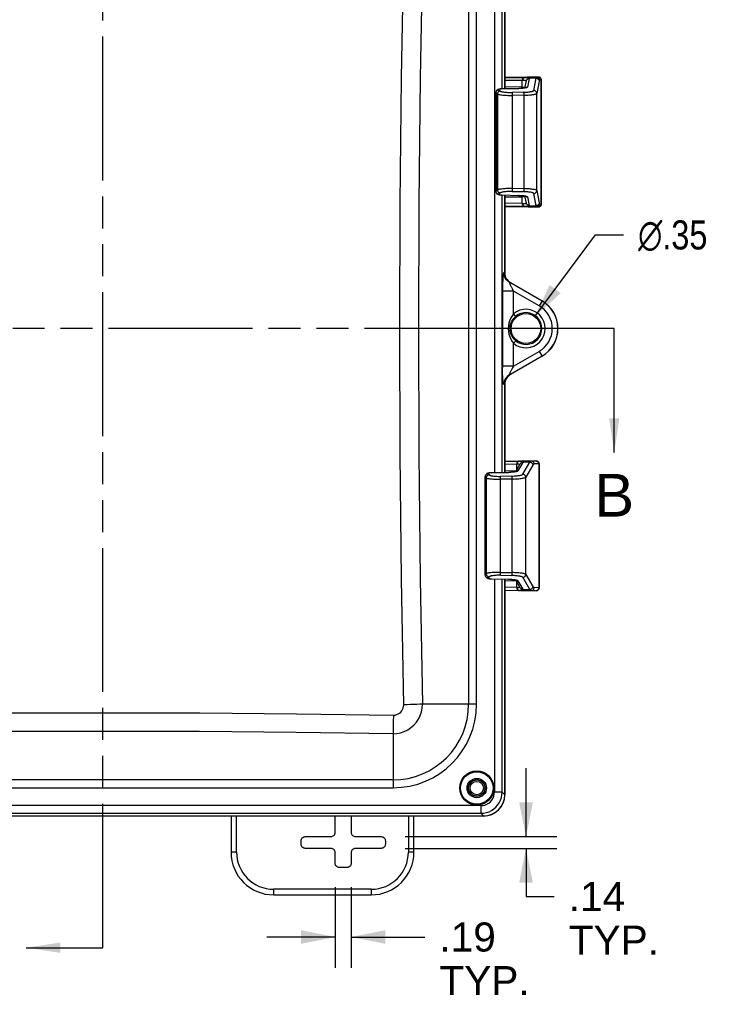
# Model space of a CAD drawing. Header units: inches. Extents: x 0 to 68, y 0 to 44.
# Tile 14 of 34: x 24.1 to 32.4, y 16 to 27.5. Entities that reach past the tile are written whole.
import ezdxf

# ---------------------------------------------------------------- set-up
doc = ezdxf.new("R2010")
doc.units = ezdxf.units.IN
doc.header["$LTSCALE"] = 3.74
doc.header["$MEASUREMENT"] = 0
doc.linetypes.add('PHANTOM', pattern=[0.8, 0.45, -0.05, 0.1, -0.05, 0.1, -0.05])
doc.layers.get('0').update_dxf_attribs({"linetype": 'CONTINUOUS'})
doc.layers.add('DIM', color=7, linetype='CONTINUOUS')
doc.styles.get("Standard").update_dxf_attribs({"font": 'arial.ttf'})
doc.styles.add('TEXTSTYLE_1', font='gdt', dxfattribs={"width": 0.8})
doc.dimstyles.new('DIMSTYLE_1', dxfattribs={"dimtxt": 0.34, "dimasz": 0.4, "dimexe": 0.09, "dimexo": 0.07, "dimgap": 0.09, "dimtad": 0, "dimtih": 1, "dimtoh": 1, "dimzin": 4, "dimdsep": 46, "dimtxsty": 'Standard', "dimblk": '_FILLED', "dimblk1": '_FILLED', "dimblk2": '_FILLED', "dimcen": 0.09, "dimadec": 3, "dimazin": 1, "dimtfac": 1, "dimtdec": 3, "dimtofl": 0, "dimtmove": 0, "dimatfit": 1, "dimldrblk": '_FILLED', "dimfxl": 0, "dimtolj": 1, "dimtzin": 4, "dimarcsym": 0})
doc.dimstyles.new('DIMSTYLE_2', dxfattribs={"dimtxt": 0.34, "dimasz": 0.4, "dimexe": 0.09, "dimexo": 0.07, "dimgap": 0.0425, "dimtad": 0, "dimtih": 1, "dimtoh": 1, "dimzin": 4, "dimdsep": 46, "dimtxsty": 'Standard', "dimblk": '_FILLED', "dimblk1": '_FILLED', "dimblk2": '_FILLED', "dimcen": 0.09, "dimadec": 3, "dimazin": 1, "dimtfac": 1, "dimtdec": 3, "dimtofl": 0, "dimtmove": 0, "dimatfit": 3, "dimldrblk": '_FILLED', "dimfxl": 0, "dimtolj": 1, "dimtzin": 4, "dimarcsym": 0})
doc.dimstyles.get("Standard").update_dxf_attribs({"dimtxt": 0.34, "dimasz": 0.4, "dimexe": 0.09, "dimexo": 0.07, "dimgap": 0.09, "dimtad": 0, "dimtih": 1, "dimtoh": 1, "dimdec": 3, "dimzin": 4, "dimdsep": 46, "dimtxsty": 'Standard', "dimblk": '_FILLED', "dimblk1": '_FILLED', "dimblk2": '_FILLED', "dimcen": 0.09, "dimadec": 3, "dimazin": 1, "dimtp": 0.001, "dimtm": 0.001, "dimtfac": 1, "dimtdec": 3, "dimtofl": 0, "dimtmove": 0, "dimatfit": 3, "dimldrblk": '_FILLED', "dimfxl": 0, "dimtolj": 1, "dimtzin": 4, "dimarcsym": 0})

# ---------------------------------------------------------------- blocks, each defined once
blk = doc.blocks.new('_FILLED')
at = {"color": 0, "linetype": 'ByBlock'}
blk.add_solid([(0, 0), (-1, 0.2), (-1, -0.2)], dxfattribs=at)
blk = doc.blocks.new('XSEC_FILLED')
at = {"color": 0, "linetype": 'ByBlock'}
blk.add_solid([(0, 0), (-1, 0.15), (-1, -0.15)], dxfattribs=at)
blk = doc.blocks.new('*D2')
at = {"layer": 'DIM', "color": 2, "linetype": 'Continuous'}
for p, q in [((30.113, 24.064), (30.822, 25.019)), ((30.822, 25.019), (31.152, 25.019))]:
    blk.add_line(p, q, dxfattribs=at)
at = {"layer": 'DIM', "color": 2, "linetype": 'Continuous', "xscale": 0.4, "yscale": 0.4, "zscale": 0.4, "rotation": 233.4212498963}
blk.add_blockref('_FILLED', (30.113, 24.064), dxfattribs=at)
at = {"layer": 'DIM', "color": 2, "linetype": 'Continuous', "insert": (31.322, 25.189), "char_height": 0.34, "width": 1.11311, "attachment_point": 1, "line_spacing_factor": 0.9, "style": 'TEXTSTYLE_1'}
blk.add_mtext('{\\fgdt;n}\\fArial;.35', dxfattribs=at)
blk = doc.blocks.new('*D7')
at = {"layer": 'DIM', "color": 2, "linetype": 'Continuous'}
for p, q in [((30.01, 17.98), (30.01, 18.78)), ((28.595, 17.98), (30.37, 17.98)), ((28.595, 17.843), (30.37, 17.843)), ((30.01, 17.843), (30.01, 17.279)), ((30.01, 17.279), (30.34, 17.279))]:
    blk.add_line(p, q, dxfattribs=at)
at = {"layer": 'DIM', "color": 2, "linetype": 'Continuous', "xscale": 0.4, "yscale": 0.4, "zscale": 0.4}
for p, rotation in [((30.01, 17.98), 270), ((30.01, 17.843), 90)]:
    blk.add_blockref('_FILLED', p, dxfattribs=dict(at, rotation=rotation))
at = {"layer": 'DIM', "color": 2, "linetype": 'Continuous', "insert": (30.51, 17.449), "char_height": 0.34, "width": 1.05286, "attachment_point": 1, "line_spacing_factor": 0.9}
blk.add_mtext('.14\\PTYP.', dxfattribs=at)
blk = doc.blocks.new('*D8')
at = {"layer": 'DIM', "color": 2, "linetype": 'Continuous'}
for p, q in [((27.778, 17.388), (27.778, 16.446)), ((27.965, 17.388), (27.965, 16.446)), ((27.778, 16.806), (26.978, 16.806)), ((27.965, 16.806), (28.827, 16.806))]:
    blk.add_line(p, q, dxfattribs=at)
at = {"layer": 'DIM', "color": 2, "linetype": 'Continuous', "xscale": 0.4, "yscale": 0.4, "zscale": 0.4}
blk.add_blockref('_FILLED', (27.778, 16.806), dxfattribs=at)
at = {"layer": 'DIM', "color": 2, "linetype": 'Continuous', "xscale": 0.4, "yscale": 0.4, "zscale": 0.4, "rotation": 180}
blk.add_blockref('_FILLED', (27.965, 16.806), dxfattribs=at)
at = {"layer": 'DIM', "color": 2, "linetype": 'Continuous', "insert": (28.997, 16.976), "char_height": 0.34, "width": 1.05286, "attachment_point": 1, "line_spacing_factor": 0.9}
blk.add_mtext('.19\\PTYP.', dxfattribs=at)

msp = doc.modelspace()

# ---------------------------------------------------------------- linework, layer by layer
at = {"color": 7, "linetype": 'PHANTOM'}
for p, q in [((25.059, 16.681), (25.059, 31.454)), ((29.802, 23.924), (20.278, 23.924)), ((31.042, 23.924), (29.823, 23.924))]:
    msp.add_line(p, q, dxfattribs=at)
at = {"color": 7, "linetype": 'Continuous'}
for p, q in [((29.762, 26.727), (29.762, 29.377)), ((29.762, 29.377), (29.762, 26.727)), ((29.641, 29.346), (29.641, 22.237)), ((29.73, 26.727), (29.73, 29.346)), ((29.339, 28.318), (29.339, 19.529)), ((29.431, 19.529), (29.431, 28.318)), ((30.022, 26.864), (29.762, 26.86)), ((29.762, 26.859), (29.993, 26.862)), ((29.993, 26.862), (30.133, 26.865)), ((30.045, 26.864), (30.022, 26.864)), ((30.048, 26.848), (30.028, 26.749)), ((30.148, 26.866), (30.042, 26.864)), ((30.129, 26.851), (30.048, 26.85)), ((30.1, 26.709), (30.129, 26.851)), ((30.133, 26.865), (30.153, 26.866)), ((30.151, 26.866), (30.147, 26.866)), ((30.153, 26.866), (30.15, 26.866)), ((30.153, 26.866), (30.153, 26.866)), ((29.729, 26.726), (29.723, 26.726)), ((29.728, 26.727), (29.725, 26.727)), ((29.728, 26.727), (29.927, 26.731)), ((29.925, 26.73), (29.729, 26.726)), ((29.97, 26.827), (29.762, 26.824)), ((29.762, 26.754), (29.958, 26.75)), ((29.924, 26.731), (29.925, 26.73)), ((29.966, 26.745), (29.966, 26.827)), ((29.997, 26.738), (30.014, 26.821)), ((30.008, 26.742), (30.004, 26.739)), ((30.013, 26.818), (30.011, 26.821)), ((30.013, 26.817), (30.013, 26.818)), ((30.014, 26.82), (30.014, 26.821)), ((30.164, 26.817), (30.135, 26.674)), ((30.188, 26.831), (30.169, 26.83)), ((30.188, 26.831), (30.189, 26.831)), ((30.188, 26.831), (30.188, 25.382)), ((30.189, 25.382), (30.189, 26.831)), ((29.658, 26.686), (29.658, 26.685)), ((29.658, 25.528), (29.658, 26.685)), ((29.659, 26.684), (29.659, 25.529)), ((29.675, 26.668), (29.659, 26.684)), ((29.675, 26.668), (29.675, 25.545)), ((29.693, 26.718), (29.71, 26.702)), ((29.981, 26.688), (29.848, 26.685)), ((30.001, 26.654), (29.851, 26.651)), ((29.851, 25.562), (29.851, 26.651)), ((29.984, 26.653), (29.984, 25.559)), ((30.135, 25.538), (30.135, 26.674)), ((29.658, 25.528), (29.658, 25.527)), ((29.659, 25.529), (29.675, 25.545)), ((29.71, 25.51), (29.693, 25.494)), ((29.723, 25.487), (29.729, 25.486)), ((29.725, 25.486), (29.728, 25.486)), ((29.728, 25.486), (29.729, 25.486)), ((29.728, 25.486), (29.927, 25.482)), ((29.729, 25.486), (29.925, 25.482)), ((29.73, 22.239), (29.73, 25.486)), ((29.762, 24.575), (29.762, 25.485)), ((29.762, 25.485), (29.762, 24.575)), ((29.958, 25.462), (29.762, 25.459)), ((29.848, 25.527), (29.981, 25.525)), ((30.014, 25.392), (29.997, 25.475)), ((30.028, 25.464), (30.048, 25.364)), ((30.129, 25.361), (30.1, 25.504)), ((30.135, 25.538), (30.164, 25.396)), ((29.97, 25.385), (29.762, 25.389)), ((29.997, 25.35), (29.762, 25.354)), ((29.762, 25.353), (30.042, 25.348)), ((29.997, 25.35), (30.133, 25.348)), ((30.011, 25.392), (30.013, 25.394)), ((30.013, 25.394), (30.013, 25.396)), ((30.014, 25.392), (30.014, 25.393)), ((30.034, 25.348), (30.061, 25.348)), ((30.048, 25.363), (30.129, 25.361)), ((30.055, 25.348), (30.143, 25.347)), ((30.153, 25.347), (30.133, 25.348)), ((30.141, 25.347), (30.15, 25.347)), ((30.152, 25.347), (30.153, 25.347)), ((30.153, 25.347), (30.154, 25.347)), ((30.153, 25.347), (30.153, 25.347)), ((30.169, 25.383), (30.188, 25.382)), ((30.189, 25.382), (30.188, 25.382)), ((29.751, 24.579), (29.762, 24.575)), ((29.827, 24.462), (29.816, 24.466)), ((30.196, 24.247), (29.816, 24.466)), ((29.827, 24.462), (30.197, 24.249)), ((29.864, 24.363), (29.734, 24.363)), ((29.734, 24.363), (29.735, 23.467)), ((30.163, 24.19), (29.864, 24.363)), ((29.864, 24.095), (29.864, 24.363)), ((30.197, 24.249), (30.163, 24.19)), ((29.889, 24.065), (29.864, 24.095)), ((29.823, 23.924), (29.802, 23.924)), ((29.889, 23.782), (29.864, 23.753)), ((29.864, 23.485), (29.864, 23.753)), ((29.864, 23.485), (30.163, 23.657)), ((30.163, 23.657), (30.197, 23.599)), ((29.816, 23.382), (30.196, 23.601)), ((30.197, 23.599), (29.827, 23.386)), ((29.864, 23.485), (29.734, 23.485)), ((29.762, 23.273), (29.751, 23.269)), ((29.762, 22.24), (29.762, 23.273)), ((29.762, 23.273), (29.762, 22.24)), ((30.124, 22.376), (29.762, 22.37)), ((29.762, 22.369), (30.069, 22.375)), ((29.973, 22.358), (29.914, 22.259)), ((29.971, 22.219), (30.054, 22.361)), ((30.054, 22.361), (29.973, 22.36)), ((30.069, 22.375), (30.128, 22.376)), ((30.127, 22.376), (30.128, 22.376)), ((29.607, 22.236), (29.602, 22.236)), ((29.607, 22.237), (29.603, 22.236)), ((29.607, 22.237), (29.806, 22.241)), ((29.804, 22.24), (29.607, 22.236)), ((29.904, 22.337), (29.762, 22.335)), ((29.762, 22.263), (29.893, 22.26)), ((29.804, 22.241), (29.804, 22.24)), ((29.894, 22.249), (29.887, 22.248)), ((29.889, 22.25), (29.943, 22.341)), ((29.893, 22.26), (29.893, 22.256)), ((29.9, 22.251), (29.894, 22.249)), ((29.901, 22.269), (29.901, 22.337)), ((29.942, 22.34), (29.943, 22.341)), ((30.089, 22.327), (30.006, 22.184)), ((30.164, 22.341), (30.104, 22.34)), ((30.162, 22.341), (30.162, 20.892)), ((30.164, 20.892), (30.164, 22.341)), ((29.534, 22.194), (29.535, 22.194)), ((29.534, 21.038), (29.534, 22.194)), ((29.545, 22.178), (29.535, 22.194)), ((29.535, 22.194), (29.535, 21.039)), ((29.545, 22.178), (29.545, 21.055)), ((29.569, 22.228), (29.579, 22.212)), ((29.844, 22.198), (29.711, 22.195)), ((29.711, 22.179), (29.711, 22.187)), ((29.712, 22.17), (29.711, 22.179)), ((29.712, 22.161), (29.712, 22.17)), ((29.862, 22.163), (29.712, 22.161)), ((29.712, 21.072), (29.712, 22.161)), ((29.844, 22.189), (29.844, 22.182)), ((29.844, 22.182), (29.845, 22.173)), ((29.845, 22.173), (29.845, 22.163)), ((29.845, 22.163), (29.845, 21.069)), ((30.006, 21.048), (30.006, 22.184)), ((29.535, 21.039), (29.534, 21.038)), ((29.535, 21.039), (29.545, 21.055)), ((29.579, 21.02), (29.569, 21.004)), ((29.602, 20.996), (29.607, 20.996)), ((29.603, 20.996), (29.607, 20.996)), ((29.607, 20.996), (29.804, 20.992)), ((29.607, 20.996), (29.807, 20.992)), ((29.607, 20.996), (29.607, 20.996)), ((29.641, 20.995), (29.641, 18.502)), ((29.711, 21.053), (29.712, 21.062)), ((29.711, 21.037), (29.844, 21.035)), ((29.712, 21.072), (29.845, 21.069)), ((29.712, 21.062), (29.712, 21.072)), ((29.73, 18.502), (29.73, 20.993)), ((29.762, 18.471), (29.762, 20.993)), ((29.762, 20.993), (29.762, 18.47)), ((29.893, 20.972), (29.762, 20.97)), ((29.845, 21.06), (29.844, 21.051)), ((29.845, 21.069), (29.845, 21.06)), ((29.879, 20.986), (29.887, 20.985)), ((29.887, 20.985), (29.894, 20.983)), ((29.943, 20.891), (29.889, 20.983)), ((29.893, 20.976), (29.893, 20.972)), ((29.901, 20.895), (29.901, 20.964)), ((29.914, 20.974), (29.973, 20.874)), ((30.054, 20.871), (29.971, 21.014)), ((30.006, 21.048), (30.089, 20.906)), ((29.904, 20.895), (29.762, 20.898)), ((29.762, 20.863), (30.127, 20.857)), ((29.762, 20.863), (30.069, 20.858)), ((29.943, 20.891), (29.943, 20.892)), ((29.973, 20.873), (30.054, 20.871)), ((30.122, 20.857), (30.069, 20.858)), ((30.164, 20.892), (30.104, 20.893)), ((30.128, 20.857), (30.127, 20.857)), ((29.431, 19.529), (28.798, 19.529)), ((28.454, 19.184), (28.454, 18.553)), ((28.454, 18.645), (21.665, 18.645)), ((21.665, 18.553), (28.454, 18.553)), ((29.73, 18.502), (29.641, 18.502)), ((29.73, 18.502), (29.762, 18.471)), ((29.481, 18.343), (20.637, 18.343)), ((29.481, 18.343), (29.481, 18.253)), ((20.606, 18.222), (29.512, 18.222)), ((29.513, 18.221), (20.606, 18.221)), ((20.637, 18.253), (29.481, 18.253)), ((26.559, 18.222), (26.559, 17.799)), ((26.624, 17.799), (26.624, 18.222)), ((27.778, 18.03), (27.778, 18.222)), ((27.965, 18.222), (27.965, 18.03)), ((28.634, 18.222), (28.634, 17.799)), ((28.699, 17.799), (28.699, 18.222)), ((29.512, 18.222), (29.481, 18.253)), ((27.428, 17.98), (27.728, 17.98)), ((28.015, 17.98), (28.315, 17.98)), ((27.378, 17.893), (27.378, 17.93)), ((28.365, 17.93), (28.365, 17.893)), ((26.624, 17.799), (26.559, 17.799)), ((27.728, 17.843), (27.428, 17.843)), ((27.778, 17.668), (27.778, 17.793)), ((27.965, 17.793), (27.965, 17.668)), ((28.315, 17.843), (28.015, 17.843)), ((28.699, 17.799), (28.634, 17.799)), ((27.915, 17.618), (27.828, 17.618)), ((28.199, 17.364), (27.059, 17.364)), ((27.059, 17.299), (27.059, 17.364)), ((27.059, 17.299), (28.199, 17.299)), ((28.199, 17.364), (28.199, 17.299))]:
    msp.add_line(p, q, dxfattribs=at)
for points in [[(28.579, 19.523), (28.553, 20.99), (28.537, 22.457), (28.532, 23.924), (28.537, 25.391), (28.553, 26.858), (28.579, 28.325)], [(28.798, 28.318), (28.772, 26.854), (28.757, 25.389), (28.751, 23.924), (28.757, 22.459), (28.772, 20.994), (28.798, 19.529)], [(29.993, 26.862), (29.989, 26.862), (29.985, 26.86), (29.981, 26.858), (29.977, 26.855), (29.974, 26.852), (29.971, 26.848), (29.969, 26.843), (29.967, 26.838), (29.966, 26.833), (29.966, 26.827)], [(29.988, 26.86), (29.985, 26.858), (29.981, 26.856), (29.978, 26.852), (29.975, 26.848), (29.973, 26.843), (29.971, 26.838), (29.97, 26.833), (29.97, 26.827)], [(29.997, 26.862), (29.993, 26.862), (29.988, 26.86)], [(29.997, 26.862), (30.009, 26.862), (30.019, 26.862), (30.028, 26.861), (30.035, 26.86), (30.041, 26.858), (30.045, 26.856), (30.047, 26.853), (30.048, 26.85)], [(30.014, 26.821), (30.015, 26.826), (30.017, 26.831), (30.02, 26.835), (30.023, 26.839), (30.027, 26.843), (30.032, 26.846), (30.037, 26.848), (30.043, 26.849), (30.048, 26.85)], [(30.014, 26.821), (30.015, 26.825), (30.017, 26.83), (30.02, 26.834), (30.023, 26.838), (30.027, 26.842), (30.032, 26.845), (30.037, 26.847), (30.043, 26.848), (30.048, 26.848)], [(30.048, 26.85), (30.048, 26.85), (30.048, 26.849), (30.048, 26.849), (30.048, 26.849), (30.048, 26.849), (30.048, 26.848)], [(30.129, 26.851), (30.129, 26.855), (30.13, 26.859), (30.131, 26.861), (30.132, 26.863), (30.132, 26.864), (30.133, 26.865)], [(30.129, 26.851), (30.134, 26.851), (30.139, 26.85), (30.144, 26.848), (30.149, 26.845), (30.153, 26.841), (30.157, 26.837), (30.16, 26.833), (30.162, 26.828), (30.163, 26.822), (30.164, 26.817)], [(30.169, 26.83), (30.168, 26.835), (30.167, 26.841), (30.165, 26.846), (30.162, 26.85), (30.159, 26.854), (30.155, 26.858), (30.15, 26.861), (30.145, 26.863), (30.139, 26.864), (30.133, 26.865)], [(30.153, 26.866), (30.158, 26.866), (30.164, 26.864), (30.169, 26.862), (30.173, 26.86), (30.178, 26.856), (30.181, 26.852), (30.184, 26.847), (30.187, 26.842), (30.188, 26.837), (30.188, 26.831)], [(30.189, 26.831), (30.188, 26.836), (30.187, 26.841), (30.186, 26.844), (30.184, 26.848), (30.182, 26.851), (30.18, 26.853), (30.178, 26.856), (30.176, 26.858), (30.174, 26.859), (30.172, 26.861), (30.169, 26.862), (30.167, 26.863), (30.164, 26.864), (30.162, 26.865), (30.16, 26.865), (30.159, 26.865), (30.158, 26.866), (30.156, 26.866), (30.155, 26.866), (30.155, 26.866), (30.154, 26.866), (30.154, 26.866), (30.154, 26.866), (30.153, 26.866), (30.153, 26.866)], [(29.696, 26.724), (29.692, 26.723), (29.688, 26.722), (29.684, 26.72), (29.68, 26.719), (29.677, 26.717), (29.673, 26.714), (29.669, 26.711), (29.665, 26.707), (29.662, 26.702), (29.66, 26.697), (29.658, 26.691), (29.658, 26.686)], [(29.723, 26.726), (29.718, 26.726), (29.713, 26.725), (29.709, 26.725), (29.705, 26.724), (29.701, 26.724), (29.698, 26.723), (29.696, 26.722), (29.694, 26.721), (29.693, 26.72), (29.693, 26.719), (29.693, 26.718)], [(29.725, 26.727), (29.718, 26.726), (29.712, 26.726), (29.707, 26.725), (29.701, 26.725), (29.696, 26.724)], [(29.729, 26.726), (29.728, 26.727), (29.728, 26.727)], [(30.005, 26.738), (29.997, 26.736), (29.989, 26.735), (29.98, 26.734), (29.97, 26.733), (29.959, 26.732), (29.948, 26.731), (29.937, 26.731), (29.925, 26.73)], [(30.006, 26.74), (30.007, 26.74), (30.007, 26.74), (30.007, 26.74), (30.005, 26.74), (30.003, 26.739), (30.001, 26.738), (29.997, 26.737), (29.993, 26.737), (29.989, 26.736), (29.984, 26.735), (29.978, 26.734), (29.972, 26.734), (29.966, 26.733), (29.959, 26.732), (29.951, 26.732), (29.943, 26.731), (29.935, 26.731), (29.927, 26.731)], [(29.958, 26.75), (29.959, 26.75), (29.96, 26.75), (29.962, 26.75), (29.963, 26.75), (29.965, 26.75), (29.966, 26.75)], [(29.958, 26.75), (29.958, 26.745), (29.959, 26.74), (29.96, 26.735), (29.961, 26.733)], [(29.966, 26.75), (29.97, 26.749), (29.975, 26.748), (29.979, 26.746), (29.983, 26.744), (29.987, 26.741), (29.991, 26.738), (29.992, 26.737)], [(29.966, 26.745), (29.967, 26.74), (29.968, 26.735), (29.969, 26.733)], [(30.011, 26.821), (30.007, 26.823), (30.002, 26.825), (29.996, 26.826), (29.988, 26.827), (29.98, 26.827), (29.97, 26.827)], [(30.028, 26.749), (30.027, 26.747), (30.025, 26.745), (30.022, 26.743), (30.017, 26.741), (30.011, 26.74), (30.005, 26.738)], [(30.028, 26.749), (30.023, 26.748), (30.018, 26.747), (30.013, 26.745), (30.008, 26.742)], [(30.169, 26.83), (30.168, 26.829), (30.167, 26.828), (30.166, 26.826), (30.165, 26.824), (30.165, 26.821), (30.164, 26.817)], [(29.658, 26.685), (29.658, 26.685), (29.659, 26.684)], [(29.659, 26.684), (29.659, 26.689), (29.661, 26.694), (29.663, 26.699), (29.665, 26.703), (29.669, 26.708), (29.673, 26.711), (29.677, 26.714), (29.682, 26.716), (29.688, 26.718), (29.693, 26.718)], [(29.71, 26.702), (29.704, 26.702), (29.699, 26.7), (29.695, 26.698), (29.69, 26.696), (29.686, 26.692), (29.683, 26.688), (29.68, 26.684), (29.677, 26.679), (29.676, 26.673), (29.675, 26.668)], [(29.675, 26.668), (29.679, 26.666), (29.685, 26.664), (29.692, 26.662), (29.701, 26.66), (29.712, 26.658), (29.723, 26.656), (29.737, 26.655), (29.751, 26.654), (29.766, 26.653), (29.782, 26.652), (29.799, 26.651), (29.817, 26.651), (29.834, 26.651), (29.851, 26.651)], [(29.71, 26.702), (29.713, 26.7), (29.717, 26.698), (29.723, 26.696), (29.73, 26.694), (29.739, 26.692), (29.748, 26.691), (29.758, 26.689), (29.77, 26.688), (29.782, 26.687), (29.794, 26.686), (29.808, 26.686), (29.821, 26.685), (29.835, 26.685), (29.848, 26.685)], [(29.851, 26.651), (29.851, 26.656), (29.851, 26.661), (29.851, 26.665), (29.851, 26.669), (29.85, 26.673), (29.85, 26.677), (29.85, 26.68), (29.849, 26.682), (29.849, 26.684), (29.848, 26.685)], [(29.981, 26.688), (29.994, 26.688), (30.007, 26.689), (30.02, 26.689), (30.032, 26.69), (30.044, 26.692), (30.054, 26.693), (30.064, 26.695), (30.073, 26.696), (30.081, 26.698), (30.087, 26.7), (30.093, 26.702), (30.097, 26.704), (30.099, 26.707), (30.1, 26.709)], [(29.981, 26.688), (29.981, 26.687), (29.982, 26.685), (29.982, 26.682), (29.982, 26.68), (29.983, 26.676), (29.983, 26.672), (29.983, 26.668), (29.984, 26.663), (29.984, 26.658), (29.984, 26.653)], [(30.001, 26.654), (30.017, 26.654), (30.034, 26.655), (30.049, 26.656), (30.064, 26.657), (30.077, 26.659), (30.09, 26.66), (30.101, 26.662), (30.111, 26.664), (30.119, 26.666), (30.126, 26.668), (30.131, 26.67), (30.134, 26.672), (30.135, 26.674)], [(30.135, 26.674), (30.135, 26.68), (30.134, 26.685), (30.132, 26.69), (30.129, 26.694), (30.125, 26.698), (30.121, 26.702), (30.117, 26.705), (30.111, 26.707), (30.106, 26.708), (30.1, 26.709)], [(29.659, 25.529), (29.658, 25.528), (29.658, 25.528)], [(29.658, 25.527), (29.658, 25.521), (29.66, 25.516), (29.662, 25.51), (29.665, 25.506), (29.669, 25.501), (29.673, 25.498), (29.677, 25.496), (29.68, 25.494), (29.684, 25.492), (29.688, 25.491), (29.692, 25.49), (29.697, 25.489)], [(29.693, 25.494), (29.688, 25.495), (29.683, 25.496), (29.678, 25.498), (29.674, 25.501), (29.67, 25.504), (29.666, 25.508), (29.663, 25.513), (29.661, 25.518), (29.659, 25.523), (29.659, 25.529)], [(29.851, 25.562), (29.834, 25.562), (29.817, 25.562), (29.8, 25.561), (29.783, 25.561), (29.767, 25.56), (29.751, 25.559), (29.737, 25.558), (29.724, 25.556), (29.712, 25.555), (29.701, 25.553), (29.692, 25.551), (29.685, 25.549), (29.679, 25.547), (29.675, 25.545)], [(29.675, 25.545), (29.676, 25.539), (29.677, 25.534), (29.679, 25.529), (29.682, 25.525), (29.685, 25.521), (29.689, 25.517), (29.694, 25.514), (29.699, 25.512), (29.704, 25.511), (29.71, 25.51)], [(29.693, 25.494), (29.693, 25.493), (29.693, 25.492), (29.694, 25.492), (29.696, 25.491), (29.698, 25.49), (29.701, 25.489), (29.704, 25.488), (29.709, 25.488), (29.713, 25.487), (29.718, 25.487), (29.723, 25.487)], [(29.697, 25.489), (29.701, 25.488), (29.707, 25.487), (29.712, 25.487), (29.718, 25.486), (29.725, 25.486)], [(29.848, 25.527), (29.835, 25.527), (29.821, 25.527), (29.808, 25.527), (29.794, 25.526), (29.782, 25.525), (29.77, 25.524), (29.758, 25.523), (29.748, 25.522), (29.739, 25.52), (29.73, 25.518), (29.723, 25.517), (29.717, 25.515), (29.713, 25.512), (29.71, 25.51)], [(29.848, 25.527), (29.849, 25.528), (29.849, 25.53), (29.85, 25.532), (29.85, 25.535), (29.85, 25.539), (29.851, 25.543), (29.851, 25.547), (29.851, 25.552), (29.851, 25.557), (29.851, 25.562)], [(30.135, 25.538), (30.134, 25.541), (30.131, 25.543), (30.126, 25.545), (30.119, 25.547), (30.111, 25.549), (30.101, 25.551), (30.09, 25.552), (30.077, 25.554), (30.064, 25.555), (30.049, 25.557), (30.034, 25.558), (30.017, 25.558), (30.001, 25.559), (29.851, 25.562)], [(29.925, 25.482), (29.924, 25.482), (29.924, 25.482)], [(29.925, 25.482), (29.937, 25.482), (29.948, 25.481), (29.959, 25.481), (29.97, 25.48), (29.98, 25.479), (29.989, 25.478), (29.997, 25.476), (30.005, 25.475)], [(29.927, 25.482), (29.936, 25.482), (29.944, 25.481), (29.952, 25.481), (29.959, 25.48), (29.966, 25.48), (29.973, 25.479), (29.979, 25.478), (29.984, 25.477), (29.989, 25.477), (29.994, 25.476), (29.997, 25.475), (30.001, 25.474), (30.003, 25.474), (30.005, 25.473), (30.007, 25.473), (30.007, 25.472)], [(29.961, 25.48), (29.961, 25.478), (29.959, 25.473), (29.958, 25.468), (29.958, 25.462)], [(29.966, 25.463), (29.965, 25.463), (29.963, 25.462), (29.962, 25.462), (29.96, 25.462), (29.959, 25.462), (29.958, 25.462)], [(29.966, 25.385), (29.966, 25.468), (29.967, 25.473), (29.968, 25.478), (29.969, 25.479)], [(29.992, 25.476), (29.991, 25.475), (29.987, 25.472), (29.983, 25.469), (29.979, 25.467), (29.975, 25.465), (29.97, 25.464), (29.966, 25.463)], [(29.984, 25.559), (29.984, 25.554), (29.984, 25.55), (29.983, 25.545), (29.983, 25.541), (29.983, 25.537), (29.983, 25.533), (29.982, 25.53), (29.982, 25.528), (29.981, 25.526), (29.981, 25.525)], [(30.1, 25.504), (30.099, 25.506), (30.097, 25.508), (30.093, 25.51), (30.087, 25.512), (30.081, 25.514), (30.073, 25.516), (30.064, 25.518), (30.054, 25.52), (30.044, 25.521), (30.032, 25.522), (30.02, 25.523), (30.007, 25.524), (29.994, 25.524), (29.981, 25.525)], [(30.004, 25.473), (30.007, 25.471), (30.012, 25.468), (30.017, 25.466), (30.023, 25.464), (30.028, 25.464)], [(30.005, 25.475), (30.011, 25.473), (30.017, 25.471), (30.022, 25.47), (30.025, 25.468), (30.027, 25.466), (30.028, 25.464)], [(30.1, 25.504), (30.106, 25.504), (30.111, 25.505), (30.116, 25.507), (30.121, 25.51), (30.125, 25.514), (30.128, 25.518), (30.131, 25.522), (30.134, 25.527), (30.135, 25.533), (30.135, 25.538)], [(29.966, 25.385), (29.966, 25.38), (29.967, 25.375), (29.969, 25.37), (29.971, 25.365), (29.974, 25.361), (29.977, 25.357), (29.981, 25.354), (29.985, 25.352), (29.989, 25.351), (29.993, 25.35)], [(29.97, 25.385), (29.98, 25.385), (29.988, 25.386), (29.996, 25.386), (30.002, 25.388), (30.007, 25.389), (30.011, 25.392)], [(29.97, 25.385), (29.97, 25.38), (29.971, 25.375), (29.972, 25.37), (29.975, 25.365), (29.977, 25.361), (29.98, 25.357), (29.984, 25.355), (29.988, 25.352)], [(29.988, 25.352), (29.992, 25.351), (29.997, 25.35)], [(30.048, 25.363), (30.047, 25.359), (30.045, 25.357), (30.041, 25.355), (30.035, 25.353), (30.028, 25.351), (30.019, 25.351), (30.009, 25.35), (29.997, 25.35)], [(30.048, 25.364), (30.043, 25.365), (30.037, 25.366), (30.032, 25.368), (30.028, 25.37), (30.024, 25.374), (30.02, 25.378), (30.017, 25.383), (30.015, 25.388), (30.014, 25.392)], [(30.048, 25.363), (30.043, 25.363), (30.037, 25.364), (30.033, 25.366), (30.028, 25.369), (30.024, 25.373), (30.02, 25.377), (30.017, 25.381), (30.015, 25.386), (30.014, 25.392)], [(30.048, 25.364), (30.048, 25.364), (30.048, 25.364), (30.048, 25.363), (30.048, 25.363), (30.048, 25.363), (30.048, 25.363)], [(30.164, 25.396), (30.163, 25.39), (30.162, 25.385), (30.16, 25.38), (30.157, 25.376), (30.154, 25.372), (30.15, 25.368), (30.145, 25.365), (30.14, 25.363), (30.134, 25.362), (30.129, 25.361)], [(30.133, 25.348), (30.132, 25.348), (30.132, 25.349), (30.131, 25.351), (30.13, 25.354), (30.129, 25.357), (30.129, 25.361)], [(30.133, 25.348), (30.139, 25.348), (30.144, 25.349), (30.149, 25.351), (30.154, 25.354), (30.158, 25.358), (30.162, 25.362), (30.165, 25.366), (30.167, 25.372), (30.168, 25.377), (30.169, 25.383)], [(30.15, 25.347), (30.153, 25.347), (30.153, 25.347)], [(30.188, 25.382), (30.188, 25.376), (30.187, 25.371), (30.185, 25.366), (30.182, 25.361), (30.178, 25.357), (30.174, 25.354), (30.169, 25.351), (30.164, 25.348), (30.159, 25.347), (30.153, 25.347)], [(30.154, 25.347), (30.154, 25.347), (30.154, 25.347), (30.155, 25.347), (30.155, 25.347), (30.156, 25.347), (30.156, 25.347), (30.157, 25.347), (30.158, 25.347), (30.159, 25.347), (30.16, 25.347), (30.161, 25.347), (30.162, 25.348), (30.164, 25.348), (30.166, 25.349), (30.168, 25.35), (30.171, 25.351), (30.173, 25.352), (30.174, 25.354), (30.176, 25.355), (30.178, 25.356), (30.18, 25.359), (30.182, 25.361), (30.184, 25.364), (30.185, 25.366), (30.186, 25.369), (30.187, 25.373), (30.188, 25.377), (30.189, 25.382)], [(30.164, 25.396), (30.165, 25.392), (30.165, 25.389), (30.166, 25.386), (30.167, 25.384), (30.168, 25.383), (30.169, 25.383)], [(29.751, 24.579), (29.75, 24.579), (29.749, 24.578), (29.748, 24.576), (29.747, 24.573), (29.746, 24.569), (29.745, 24.564), (29.744, 24.558), (29.743, 24.551), (29.742, 24.543), (29.741, 24.535), (29.74, 24.525), (29.739, 24.514), (29.738, 24.503), (29.738, 24.49), (29.737, 24.477), (29.736, 24.462), (29.736, 24.447), (29.735, 24.431), (29.735, 24.414), (29.735, 24.398), (29.735, 24.381), (29.734, 24.363)], [(29.816, 24.466), (29.797, 24.479), (29.781, 24.495), (29.768, 24.514), (29.759, 24.534), (29.753, 24.556), (29.751, 24.579)], [(29.816, 24.466), (29.815, 24.466), (29.814, 24.466), (29.814, 24.466), (29.814, 24.465), (29.814, 24.463), (29.814, 24.462), (29.815, 24.459), (29.816, 24.456), (29.817, 24.453), (29.819, 24.449), (29.821, 24.444), (29.823, 24.439), (29.826, 24.434), (29.829, 24.428), (29.832, 24.421), (29.836, 24.415), (29.84, 24.407), (29.844, 24.399), (29.848, 24.391), (29.853, 24.382), (29.858, 24.373), (29.864, 24.363)], [(29.864, 24.095), (29.847, 24.074), (29.832, 24.049), (29.819, 24.02), (29.81, 23.989), (29.804, 23.957), (29.802, 23.924)], [(29.823, 23.924), (29.825, 23.95), (29.83, 23.976), (29.84, 24.002), (29.854, 24.026), (29.87, 24.047), (29.889, 24.065)], [(29.802, 23.924), (29.804, 23.891), (29.81, 23.859), (29.819, 23.828), (29.832, 23.799), (29.847, 23.774), (29.864, 23.753)], [(29.889, 23.782), (29.87, 23.801), (29.854, 23.822), (29.84, 23.846), (29.83, 23.872), (29.825, 23.898), (29.823, 23.924)], [(29.751, 23.269), (29.75, 23.269), (29.749, 23.27), (29.748, 23.272), (29.747, 23.275), (29.746, 23.279), (29.745, 23.284), (29.744, 23.29), (29.743, 23.297), (29.742, 23.305), (29.741, 23.313), (29.74, 23.323), (29.739, 23.334), (29.738, 23.345), (29.738, 23.358), (29.737, 23.371), (29.736, 23.386), (29.736, 23.401), (29.735, 23.417), (29.735, 23.433), (29.735, 23.45), (29.735, 23.467)], [(29.816, 23.382), (29.797, 23.369), (29.781, 23.353), (29.768, 23.334), (29.759, 23.314), (29.753, 23.292), (29.751, 23.269)], [(29.864, 23.485), (29.858, 23.475), (29.853, 23.466), (29.848, 23.457), (29.844, 23.448), (29.84, 23.441), (29.836, 23.433), (29.832, 23.426), (29.829, 23.42), (29.826, 23.414), (29.823, 23.409), (29.821, 23.404), (29.819, 23.399), (29.817, 23.395), (29.816, 23.392), (29.815, 23.389), (29.814, 23.386), (29.814, 23.384), (29.814, 23.383), (29.814, 23.382), (29.814, 23.382), (29.815, 23.382), (29.827, 23.386)], [(29.929, 22.372), (29.924, 22.372), (29.92, 22.37), (29.916, 22.368), (29.912, 22.365), (29.909, 22.362), (29.906, 22.358), (29.904, 22.353), (29.902, 22.348), (29.901, 22.343), (29.901, 22.337)], [(29.923, 22.37), (29.919, 22.368), (29.916, 22.366), (29.912, 22.362), (29.909, 22.358), (29.907, 22.353), (29.905, 22.348), (29.904, 22.343), (29.904, 22.337)], [(29.932, 22.372), (29.928, 22.372), (29.923, 22.37)], [(29.932, 22.372), (29.943, 22.372), (29.952, 22.372), (29.959, 22.371), (29.966, 22.37), (29.97, 22.368), (29.973, 22.366), (29.974, 22.363), (29.973, 22.36)], [(29.943, 22.341), (29.945, 22.345), (29.949, 22.349), (29.953, 22.353), (29.957, 22.356), (29.962, 22.358), (29.968, 22.359), (29.973, 22.36)], [(29.943, 22.341), (29.945, 22.344), (29.948, 22.348), (29.952, 22.352), (29.957, 22.355), (29.962, 22.357), (29.967, 22.358), (29.973, 22.358)], [(29.973, 22.36), (29.973, 22.36), (29.973, 22.359), (29.973, 22.359), (29.973, 22.359), (29.973, 22.359), (29.973, 22.358)], [(30.054, 22.361), (30.057, 22.365), (30.059, 22.369), (30.062, 22.371), (30.064, 22.373), (30.067, 22.374), (30.069, 22.375)], [(30.054, 22.361), (30.06, 22.361), (30.065, 22.359), (30.07, 22.357), (30.074, 22.355), (30.078, 22.351), (30.082, 22.347), (30.085, 22.343), (30.087, 22.338), (30.089, 22.332), (30.089, 22.327)], [(30.104, 22.34), (30.104, 22.345), (30.103, 22.35), (30.101, 22.355), (30.098, 22.36), (30.094, 22.364), (30.09, 22.368), (30.086, 22.371), (30.08, 22.373), (30.075, 22.374), (30.069, 22.375)], [(30.127, 22.376), (30.132, 22.375), (30.138, 22.374), (30.143, 22.372), (30.147, 22.37), (30.151, 22.366), (30.155, 22.362), (30.158, 22.357), (30.16, 22.352), (30.162, 22.347), (30.162, 22.341)], [(29.574, 22.233), (29.569, 22.233), (29.565, 22.231), (29.561, 22.23), (29.557, 22.229), (29.553, 22.227), (29.55, 22.224), (29.545, 22.221), (29.542, 22.217), (29.539, 22.212), (29.536, 22.206), (29.535, 22.2), (29.534, 22.194)], [(29.602, 22.236), (29.597, 22.236), (29.591, 22.235), (29.587, 22.235), (29.582, 22.234), (29.579, 22.233), (29.575, 22.233), (29.573, 22.232), (29.571, 22.231), (29.569, 22.23), (29.569, 22.229), (29.569, 22.228)], [(29.603, 22.236), (29.597, 22.236), (29.59, 22.236), (29.584, 22.235), (29.579, 22.234), (29.574, 22.233)], [(29.607, 22.236), (29.607, 22.237), (29.607, 22.237)], [(29.887, 22.248), (29.879, 22.246), (29.87, 22.245), (29.86, 22.244), (29.85, 22.243), (29.839, 22.242), (29.828, 22.241), (29.816, 22.24), (29.804, 22.24)], [(29.894, 22.251), (29.894, 22.251), (29.893, 22.251), (29.892, 22.25), (29.889, 22.25), (29.887, 22.249), (29.883, 22.248), (29.88, 22.247), (29.875, 22.247), (29.87, 22.246), (29.865, 22.245), (29.859, 22.244), (29.853, 22.243), (29.846, 22.243), (29.839, 22.242), (29.831, 22.242), (29.823, 22.241), (29.815, 22.241), (29.806, 22.241)], [(29.914, 22.259), (29.909, 22.258), (29.904, 22.257), (29.899, 22.255), (29.894, 22.252), (29.892, 22.251)], [(29.893, 22.26), (29.894, 22.26), (29.895, 22.26), (29.896, 22.26)], [(29.914, 22.259), (29.913, 22.257), (29.91, 22.255), (29.906, 22.253), (29.9, 22.251)], [(29.937, 22.332), (29.936, 22.333), (29.932, 22.335), (29.927, 22.336), (29.921, 22.337), (29.913, 22.337), (29.904, 22.337)], [(30.104, 22.34), (30.102, 22.339), (30.099, 22.338), (30.097, 22.336), (30.094, 22.334), (30.092, 22.331), (30.089, 22.327)], [(29.535, 22.194), (29.535, 22.199), (29.536, 22.204), (29.538, 22.209), (29.541, 22.213), (29.544, 22.217), (29.548, 22.221), (29.553, 22.224), (29.558, 22.226), (29.563, 22.228), (29.569, 22.228)], [(29.579, 22.212), (29.574, 22.212), (29.569, 22.21), (29.564, 22.208), (29.56, 22.206), (29.555, 22.202), (29.552, 22.198), (29.549, 22.194), (29.547, 22.189), (29.545, 22.183), (29.545, 22.178)], [(29.545, 22.178), (29.548, 22.176), (29.552, 22.173), (29.558, 22.171), (29.566, 22.17), (29.576, 22.168), (29.587, 22.166), (29.599, 22.165), (29.613, 22.164), (29.628, 22.163), (29.644, 22.162), (29.66, 22.161), (29.677, 22.161), (29.695, 22.161), (29.712, 22.161)], [(29.579, 22.212), (29.581, 22.21), (29.585, 22.208), (29.59, 22.206), (29.596, 22.204), (29.604, 22.202), (29.613, 22.201), (29.622, 22.199), (29.633, 22.198), (29.645, 22.197), (29.657, 22.196), (29.67, 22.196), (29.684, 22.195), (29.697, 22.195), (29.711, 22.195)], [(29.711, 22.187), (29.711, 22.19), (29.711, 22.192), (29.711, 22.194), (29.711, 22.195)], [(29.844, 22.198), (29.857, 22.198), (29.87, 22.199), (29.883, 22.199), (29.896, 22.2), (29.908, 22.202), (29.919, 22.203), (29.929, 22.204), (29.939, 22.206), (29.947, 22.208), (29.954, 22.21), (29.96, 22.212), (29.965, 22.214), (29.969, 22.216), (29.971, 22.219)], [(29.844, 22.198), (29.844, 22.196), (29.844, 22.195), (29.844, 22.192), (29.844, 22.189)], [(29.862, 22.163), (29.879, 22.164), (29.895, 22.165), (29.911, 22.166), (29.926, 22.167), (29.941, 22.168), (29.954, 22.17), (29.966, 22.172), (29.976, 22.174), (29.986, 22.176), (29.993, 22.178), (29.999, 22.18), (30.004, 22.182), (30.006, 22.184)], [(30.006, 22.184), (30.006, 22.19), (30.004, 22.195), (30.002, 22.2), (29.999, 22.204), (29.996, 22.208), (29.992, 22.212), (29.987, 22.215), (29.982, 22.217), (29.976, 22.218), (29.971, 22.219)], [(29.534, 21.038), (29.535, 21.032), (29.536, 21.026), (29.539, 21.021), (29.542, 21.016), (29.546, 21.012), (29.55, 21.008), (29.554, 21.006), (29.557, 21.004), (29.561, 21.002), (29.565, 21.001), (29.569, 21), (29.574, 20.999)], [(29.569, 21.004), (29.563, 21.005), (29.558, 21.006), (29.554, 21.008), (29.549, 21.011), (29.545, 21.014), (29.542, 21.018), (29.539, 21.023), (29.536, 21.028), (29.535, 21.033), (29.535, 21.039)], [(29.712, 21.072), (29.695, 21.072), (29.677, 21.072), (29.66, 21.071), (29.644, 21.071), (29.628, 21.07), (29.614, 21.069), (29.6, 21.068), (29.587, 21.066), (29.576, 21.065), (29.567, 21.063), (29.559, 21.061), (29.552, 21.059), (29.548, 21.057), (29.545, 21.055)], [(29.545, 21.055), (29.545, 21.049), (29.547, 21.044), (29.549, 21.039), (29.551, 21.035), (29.555, 21.031), (29.559, 21.027), (29.563, 21.024), (29.568, 21.022), (29.574, 21.021), (29.579, 21.02)], [(29.569, 21.004), (29.569, 21.003), (29.569, 21.002), (29.571, 21.001), (29.573, 21.001), (29.575, 21), (29.579, 20.999), (29.582, 20.998), (29.587, 20.998), (29.591, 20.997), (29.597, 20.997), (29.602, 20.996)], [(29.574, 20.999), (29.579, 20.998), (29.584, 20.997), (29.59, 20.997), (29.597, 20.996), (29.603, 20.996)], [(29.711, 21.037), (29.697, 21.037), (29.684, 21.037), (29.67, 21.037), (29.657, 21.036), (29.645, 21.035), (29.633, 21.034), (29.623, 21.033), (29.613, 21.032), (29.604, 21.03), (29.597, 21.028), (29.59, 21.026), (29.585, 21.024), (29.581, 21.022), (29.579, 21.02)], [(29.711, 21.037), (29.711, 21.038), (29.711, 21.04), (29.711, 21.042), (29.711, 21.045), (29.711, 21.053)], [(29.804, 20.992), (29.816, 20.992), (29.828, 20.991), (29.839, 20.991), (29.85, 20.99), (29.86, 20.989), (29.87, 20.987), (29.879, 20.986)], [(29.804, 20.992), (29.804, 20.992), (29.804, 20.992)], [(29.807, 20.992), (29.815, 20.991), (29.824, 20.991), (29.832, 20.991), (29.839, 20.99), (29.846, 20.99), (29.853, 20.989), (29.859, 20.988), (29.865, 20.987), (29.871, 20.987), (29.876, 20.986), (29.88, 20.985), (29.884, 20.984), (29.887, 20.983), (29.89, 20.983), (29.892, 20.982), (29.893, 20.982)], [(29.844, 21.051), (29.844, 21.043), (29.844, 21.04), (29.844, 21.038), (29.844, 21.036), (29.844, 21.035)], [(29.971, 21.014), (29.969, 21.016), (29.965, 21.018), (29.961, 21.02), (29.954, 21.022), (29.947, 21.024), (29.939, 21.026), (29.929, 21.028), (29.919, 21.029), (29.908, 21.031), (29.896, 21.032), (29.883, 21.033), (29.87, 21.034), (29.857, 21.034), (29.844, 21.035)], [(30.006, 21.048), (30.004, 21.05), (29.999, 21.053), (29.993, 21.055), (29.986, 21.057), (29.976, 21.059), (29.966, 21.061), (29.954, 21.062), (29.941, 21.064), (29.926, 21.065), (29.911, 21.067), (29.895, 21.068), (29.879, 21.068), (29.862, 21.069), (29.845, 21.069)], [(29.892, 20.982), (29.894, 20.981), (29.898, 20.978), (29.903, 20.975), (29.909, 20.974), (29.914, 20.974)], [(29.896, 20.972), (29.895, 20.972), (29.894, 20.972), (29.893, 20.972)], [(29.894, 20.983), (29.9, 20.981), (29.906, 20.979), (29.91, 20.978), (29.913, 20.976), (29.914, 20.974)], [(29.971, 21.014), (29.976, 21.014), (29.981, 21.015), (29.986, 21.017), (29.991, 21.02), (29.995, 21.023), (29.999, 21.027), (30.002, 21.032), (30.004, 21.037), (30.006, 21.043), (30.006, 21.048)], [(29.901, 20.895), (29.901, 20.89), (29.902, 20.885), (29.904, 20.879), (29.906, 20.875), (29.909, 20.871), (29.912, 20.867), (29.916, 20.864), (29.92, 20.862), (29.924, 20.861), (29.929, 20.86)], [(29.904, 20.895), (29.913, 20.895), (29.921, 20.896), (29.927, 20.896), (29.932, 20.898), (29.936, 20.899), (29.937, 20.901)], [(29.904, 20.895), (29.904, 20.89), (29.905, 20.884), (29.907, 20.88), (29.909, 20.875), (29.912, 20.871), (29.915, 20.867), (29.919, 20.864), (29.923, 20.862)], [(29.923, 20.862), (29.928, 20.861), (29.932, 20.86)], [(29.973, 20.873), (29.974, 20.869), (29.973, 20.867), (29.97, 20.864), (29.966, 20.863), (29.959, 20.861), (29.952, 20.861), (29.943, 20.86), (29.932, 20.86)], [(29.973, 20.874), (29.967, 20.874), (29.962, 20.876), (29.957, 20.878), (29.953, 20.88), (29.949, 20.884), (29.945, 20.888), (29.943, 20.891)], [(29.973, 20.873), (29.968, 20.873), (29.963, 20.874), (29.958, 20.876), (29.953, 20.879), (29.949, 20.882), (29.946, 20.886), (29.943, 20.891)], [(29.973, 20.874), (29.973, 20.874), (29.973, 20.874), (29.973, 20.873), (29.973, 20.873), (29.973, 20.873), (29.973, 20.873)], [(30.089, 20.906), (30.089, 20.9), (30.088, 20.895), (30.085, 20.89), (30.083, 20.886), (30.079, 20.882), (30.075, 20.878), (30.07, 20.875), (30.065, 20.873), (30.06, 20.872), (30.054, 20.871)], [(30.069, 20.858), (30.067, 20.858), (30.064, 20.859), (30.062, 20.861), (30.059, 20.864), (30.057, 20.867), (30.054, 20.871)], [(30.069, 20.858), (30.075, 20.858), (30.08, 20.859), (30.085, 20.861), (30.089, 20.864), (30.094, 20.867), (30.097, 20.872), (30.1, 20.876), (30.103, 20.881), (30.104, 20.887), (30.104, 20.893)], [(30.089, 20.906), (30.092, 20.902), (30.094, 20.899), (30.097, 20.896), (30.099, 20.894), (30.102, 20.893), (30.104, 20.893)], [(30.162, 20.892), (30.162, 20.886), (30.161, 20.881), (30.159, 20.876), (30.156, 20.871), (30.152, 20.867), (30.148, 20.863), (30.143, 20.86), (30.138, 20.858), (30.133, 20.857), (30.127, 20.857)], [(28.454, 19.184), (28.499, 19.187), (28.543, 19.196), (28.586, 19.21), (28.627, 19.23), (28.664, 19.255), (28.698, 19.285), (28.728, 19.319), (28.753, 19.356), (28.773, 19.397), (28.787, 19.44), (28.796, 19.484), (28.798, 19.529)], [(28.459, 19.402), (28.478, 19.403), (28.496, 19.408), (28.514, 19.415), (28.53, 19.425), (28.545, 19.437), (28.557, 19.451), (28.567, 19.468), (28.574, 19.485), (28.578, 19.503), (28.579, 19.523)], [(28.798, 19.529), (28.768, 19.528), (28.734, 19.527), (28.698, 19.526), (28.66, 19.525), (28.62, 19.524), (28.579, 19.523)], [(21.66, 19.402), (22.793, 19.418), (23.926, 19.427), (25.059, 19.43), (26.193, 19.427), (27.326, 19.418), (28.459, 19.402)], [(28.459, 19.402), (28.457, 19.323), (28.457, 19.285), (28.456, 19.248), (28.455, 19.215), (28.454, 19.184)], [(28.454, 19.184), (27.322, 19.2), (26.191, 19.209), (25.059, 19.212), (23.928, 19.209), (22.796, 19.2), (21.665, 19.184)], [(29.481, 18.343), (29.506, 18.345), (29.53, 18.35), (29.553, 18.36), (29.575, 18.373), (29.593, 18.389), (29.609, 18.407), (29.623, 18.428), (29.632, 18.452), (29.638, 18.476), (29.641, 18.502)], [(29.481, 18.253), (29.514, 18.255), (29.546, 18.262), (29.577, 18.272), (29.606, 18.287), (29.633, 18.305), (29.657, 18.326), (29.678, 18.35), (29.697, 18.377), (29.711, 18.407), (29.722, 18.437), (29.728, 18.469), (29.73, 18.502)], [(27.378, 17.93), (27.379, 17.94), (27.382, 17.949), (27.387, 17.958), (27.393, 17.965), (27.4, 17.971), (27.409, 17.976), (27.418, 17.979), (27.428, 17.98)], [(28.315, 17.98), (28.325, 17.979), (28.334, 17.976), (28.343, 17.971), (28.351, 17.965), (28.357, 17.958), (28.361, 17.949), (28.364, 17.94), (28.365, 17.93)], [(27.428, 17.843), (27.418, 17.844), (27.409, 17.847), (27.4, 17.852), (27.393, 17.858), (27.387, 17.865), (27.382, 17.874), (27.379, 17.883), (27.378, 17.893)], [(28.365, 17.893), (28.364, 17.883), (28.361, 17.874), (28.357, 17.865), (28.351, 17.858), (28.343, 17.852), (28.334, 17.847), (28.325, 17.844), (28.315, 17.843)], [(27.828, 17.618), (27.818, 17.619), (27.809, 17.622), (27.8, 17.627), (27.793, 17.633), (27.787, 17.64), (27.782, 17.649), (27.779, 17.658), (27.778, 17.668)], [(27.965, 17.668), (27.964, 17.658), (27.961, 17.649), (27.957, 17.64), (27.951, 17.633), (27.943, 17.627), (27.934, 17.622), (27.925, 17.619), (27.915, 17.618)]]:
    msp.add_lwpolyline(points, dxfattribs=at)
for centre, radius in [((30.009, 23.924), 0.174), ((29.434, 18.549), 0.2), ((29.434, 18.549), 0.195), ((29.434, 18.549), 0.19), ((29.434, 18.549), 0.113), ((29.434, 18.549), 0.0975), ((29.434, 18.549), 0.095), ((29.434, 18.549), 0.0781)]:
    msp.add_circle(centre, radius, dxfattribs=at)
for centre, radius, start, end in [((30.009, 23.924), 0.308, 299.9989, 60.0011), ((30.009, 23.924), 0.373, 300, 60), ((30.009, 23.924), 0.375, 300, 60), ((30.009, 23.924), 0.225, 229.6853, 130.3146), ((30.009, 23.924), 0.186, 229.6877, 130.3123), ((30.129, 22.341), 0.035, 0.0042, 90.9992), ((30.129, 20.892), 0.035, 269.0005, 359.9958), ((28.454, 19.529), 0.977, 270, 360), ((28.454, 19.529), 0.885, 270, 360), ((27.728, 18.03), 0.05, 269.9958, 0.0042), ((28.015, 18.03), 0.05, 179.9958, 270.0042), ((27.059, 17.799), 0.5, 180, 270), ((27.059, 17.799), 0.435, 180, 270), ((27.728, 17.793), 0.05, 359.9959, 90.0041), ((28.015, 17.793), 0.05, 89.9959, 180.0041), ((28.199, 17.799), 0.5, 270, 360), ((28.199, 17.799), 0.435, 270, 360)]:
    msp.add_arc(centre, radius, start, end, dxfattribs=at)
for centre, major_axis, ratio, start_param, end_param in [((29.892, 24.575), (-0.123, 0.043), 0.995739, 6.615841, 7.663567), ((29.892, 24.575), (0.123, -0.043), 0.995739, -2.808937, -1.761211), ((29.892, 23.273), (0.123, 0.043), 0.995739, 8.044396, 9.092122), ((29.892, 23.273), (0.123, 0.043), 0.995739, 1.761211, 2.808937), ((29.511, 18.473), (0.178, -0.178), 0.992433, -0.7816, 0.7816), ((29.511, 18.472), (0.178, -0.178), 0.992433, -0.7816, 0.7816)]:
    msp.add_ellipse(centre, major_axis=major_axis, ratio=ratio, start_param=start_param, end_param=end_param, dxfattribs=at)

# ---------------------------------------------------------------- texts
at = {"color": 7, "linetype": 'Continuous', "insert": (30.809, 22.224), "char_height": 0.5, "width": 0.46468, "attachment_point": 1, "line_spacing_factor": 0.9}
msp.add_mtext('B', dxfattribs=at)

# ---------------------------------------------------------------- dimensions: what is measured, and where the dimension line sits
at = {"layer": 'DIM', "color": 2, "linetype": 'Continuous'}
dim = msp.add_diameter_dim_2p(p1=(30.113, 24.064), p2=(29.905, 23.784), text='%%c<>', dimstyle='DIMSTYLE_1', override={"dimpost": '<>'}, dxfattribs=at)
dim.commit()
dim.dimension.update_dxf_attribs({"geometry": '*D2', "text_midpoint": (31.878, 25.019), "dimtype": 163})
for base, p1, p2, angle, picture, middle in [((30.01, 17.843), (28.525, 17.98), (28.525, 17.843), 270, '*D7', (31.036, 17.024)), ((27.778, 16.806), (27.965, 17.458), (27.778, 17.458), 180, '*D8', (29.524, 16.551))]:
    dim = msp.add_linear_dim(base=base, p1=p1, p2=p2, angle=angle, text='<>\\PTYP.', dimstyle='DIMSTYLE_2', dxfattribs=at)
    dim.commit()
    dim.dimension.update_dxf_attribs({"geometry": picture, "text_midpoint": middle, "dimtype": 160})

# ---------------------------------------------------------------- leaders
at = {"color": 7, "linetype": 'Continuous'}
for points in [[(31.042, 22.474), (31.042, 23.924)], [(24.162, 16.681), (25.059, 16.681)]]:
    msp.add_leader(points, dimstyle='Standard', override={"dimtad": 0, "dimldrblk": 'XSEC_FILLED'}, dxfattribs=at)

doc.saveas('drawing.dxf')
